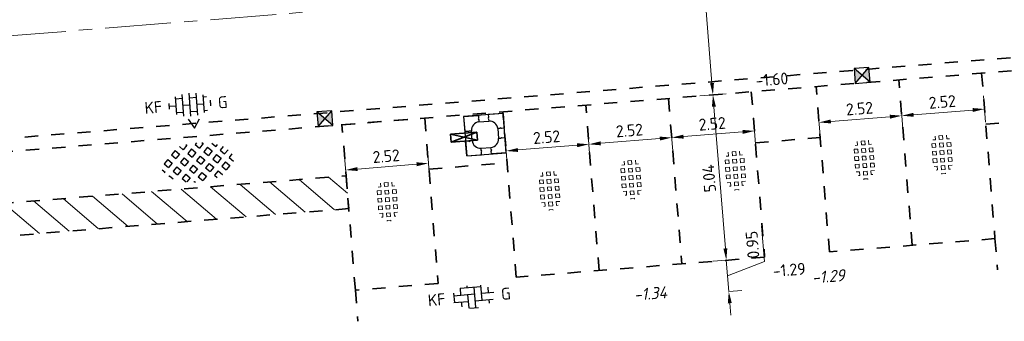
# Model space of a CAD drawing. Header units: metres. Extents: x 97990 to 98409, y 436026 to 436301.
# Tile 24 of 55: x 98265 to 98295, y 436080 to 436089. Entities that reach past the tile are written whole.
import ezdxf
from ezdxf.enums import TextEntityAlignment as Align

# ---------------------------------------------------------------- set-up
doc = ezdxf.new("R2010")
doc.units = ezdxf.units.M
doc.linetypes.add('AM-AS-SO', pattern=[16, 10, -2, 2, -2])
doc.linetypes.add('ZZ-HIDDEN-SO', pattern=[4, 2, -2])
for name, color, linetype, lineweight in [('B-RO-OG-BEBOUWING-V', 254, 'Continuous', 18), ('B-WE-VH-NAP-T18-200', 252, 'Continuous', 18), ('B-WE-VH-OPENVERHARDING_TEGEL_GRAS-S-200', 70, 'Continuous', 18), ('N-WE-AM-AS_WEG-G', 10, 'AM-AS-SO', 18), ('N-WE-RI-HWA_KOLK-S-200', 150, 'Continuous', 25), ('N-WE-VH-HALFVERHARDING_GRASBETONSTEEN-S-200', 1, 'Continuous', 25), ('N-WE-VH-KANTOPSLUITING_ELEMENT_BOOMKRANS-S', 40, 'Continuous', 25), ('N-WE-VH-M-200', 7, 'Continuous', 18), ('N-WE-VH-MATERIAALGRENS-G', 7, 'ZZ-HIDDEN-SO', 35), ('N-WE-VH-NAP-T18-200', 4, 'Continuous', 18), ('N-WE-VH-OPENVERHARDING_BETONSTRAATSTEEN-S-200', 90, 'Continuous', 25)]:
    doc.layers.add(name, color=color, linetype=linetype, lineweight=lineweight)
doc.styles.add('NLCS-ISO', font='NLCS-ISO.ttf')
doc.styles.add('NLCS-ISO-M200-T18', font='NLCS-ISO.ttf', dxfattribs={"height": 0.36})
doc.styles.add('NLCS-ISO-M200-T18_CURSIEF', font='NLCS-ISO.ttf', dxfattribs={"oblique": 15, "height": 0.36})
doc.dimstyles.new('NLCS-M200-T18-PIJL_L2_H0', dxfattribs={"dimscale": 0.2, "dimtxt": 2.5, "dimasz": 1.8, "dimexe": 2, "dimexo": 2, "dimgap": 0.7, "dimtad": 1, "dimzin": 0, "dimdsep": 46, "dimtxsty": 'NLCS-ISO-M200-T18', "dimcen": 0, "dimdle": 2, "dimclrd": 256, "dimclre": 256, "dimclrt": 1, "dimadec": 0, "dimazin": 0, "dimtfac": 1, "dimtdec": 3, "dimtofl": 0, "dimtmove": 0, "dimatfit": 3, "dimfxl": 2, "dimfxlon": 1, "dimtfillclr": 256, "dimtolj": 1, "dimtzin": 0, "dimlwd": -1, "dimlwe": -1, "dimarcsym": 0})

# ---------------------------------------------------------------- blocks, each defined once
blk = doc.blocks.new('SVH-GRASTEGEL_01_KL-SO')
for p, q in [((-3.124977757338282, 0.3079363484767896), (-3.016236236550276, 0.3079363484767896)), ((-3.016236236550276, -0.2670636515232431), (-3.016236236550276, 0.3079363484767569)), ((-2.441236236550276, 0.8829363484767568), (-2.441236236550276, 1.094667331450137)), ((-2.441236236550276, 0.8829363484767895), (-1.866236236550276, 0.8829363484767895)), ((-2.441236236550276, 0.3079363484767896), (-1.866236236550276, 0.3079363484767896)), ((-2.441236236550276, -0.2670636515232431), (-2.441236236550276, 0.3079363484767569)), ((-1.866236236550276, 0.8829363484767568), (-1.866236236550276, 1.384348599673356)), ((-1.866236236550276, -0.2670636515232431), (-1.866236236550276, 0.3079363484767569)), ((-1.291236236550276, 1.45793634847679), (-0.7162362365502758, 1.45793634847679)), ((-1.291236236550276, 0.8829363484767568), (-1.291236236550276, 1.457936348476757)), ((-1.291236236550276, 0.8829363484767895), (-0.7162362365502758, 0.8829363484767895)), ((-1.291236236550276, 0.3079363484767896), (-0.7162362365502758, 0.3079363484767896)), ((-1.291236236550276, -0.2670636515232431), (-1.291236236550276, 0.3079363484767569)), ((-0.7162362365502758, 0.8829363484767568), (-0.7162362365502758, 1.457936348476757)), ((-0.7162362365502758, -0.2670636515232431), (-0.7162362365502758, 0.3079363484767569)), ((-0.1412362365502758, 1.45793634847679), (0.4337637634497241, 1.45793634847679)), ((-0.1412362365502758, 0.8829363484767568), (-0.1412362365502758, 1.457936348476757)), ((-0.1412362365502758, 0.8829363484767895), (0.4337637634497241, 0.8829363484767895)), ((-0.1412362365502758, 0.3079363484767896), (0.4337637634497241, 0.3079363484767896)), ((-0.1412362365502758, -0.2670636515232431), (-0.1412362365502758, 0.3079363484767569)), ((0.4337637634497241, 0.8829363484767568), (0.4337637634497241, 1.457936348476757)), ((0.4337637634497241, -0.2670636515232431), (0.4337637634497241, 0.3079363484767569)), ((1.008763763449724, 1.45793634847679), (1.583763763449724, 1.45793634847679)), ((1.008763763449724, 0.8829363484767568), (1.008763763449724, 1.457936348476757)), ((1.008763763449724, 0.8829363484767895), (1.583763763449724, 0.8829363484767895)), ((1.008763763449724, 0.3079363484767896), (1.583763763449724, 0.3079363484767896)), ((1.008763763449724, -0.2670636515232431), (1.008763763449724, 0.3079363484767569)), ((1.583763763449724, 0.8829363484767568), (1.583763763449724, 1.457936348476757)), ((1.583763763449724, -0.2670636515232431), (1.583763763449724, 0.3079363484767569)), ((2.158763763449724, 0.8829363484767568), (2.158763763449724, 1.255005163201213)), ((2.158763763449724, 0.8829363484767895), (2.72099081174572, 0.8829363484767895)), ((2.158763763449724, 0.3079363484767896), (2.733763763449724, 0.3079363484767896)), ((2.158763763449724, -0.2670636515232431), (2.158763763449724, 0.3079363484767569)), ((2.733763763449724, -0.2670636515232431), (2.733763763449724, 0.3079363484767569)), ((-3.137920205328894, -0.2670636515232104), (-3.016236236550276, -0.2670636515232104)), ((-2.441236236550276, -0.2670636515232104), (-1.866236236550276, -0.2670636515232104)), ((-2.441236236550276, -0.8420636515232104), (-1.866236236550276, -0.8420636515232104)), ((-2.441236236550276, -1.094667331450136), (-2.441236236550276, -0.842063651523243)), ((-1.866236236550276, -1.384348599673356), (-1.866236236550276, -0.842063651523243)), ((-1.291236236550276, -0.2670636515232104), (-0.7162362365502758, -0.2670636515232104)), ((-1.291236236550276, -0.8420636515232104), (-0.7162362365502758, -0.8420636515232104)), ((-1.291236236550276, -1.417063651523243), (-1.291236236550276, -0.842063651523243)), ((-1.291236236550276, -1.41706365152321), (-0.7162362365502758, -1.41706365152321)), ((-0.7162362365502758, -1.417063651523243), (-0.7162362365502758, -0.842063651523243)), ((-0.1412362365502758, -0.2670636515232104), (0.4337637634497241, -0.2670636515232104)), ((-0.1412362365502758, -0.8420636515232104), (0.4337637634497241, -0.8420636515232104)), ((-0.1412362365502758, -1.417063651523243), (-0.1412362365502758, -0.842063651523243)), ((-0.1412362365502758, -1.41706365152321), (0.4337637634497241, -1.41706365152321)), ((0.4337637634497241, -1.417063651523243), (0.4337637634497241, -0.842063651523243)), ((1.008763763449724, -0.2670636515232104), (1.583763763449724, -0.2670636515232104)), ((1.008763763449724, -0.8420636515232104), (1.583763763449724, -0.8420636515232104)), ((1.008763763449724, -1.417063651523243), (1.008763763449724, -0.842063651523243)), ((1.008763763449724, -1.41706365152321), (1.583763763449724, -1.41706365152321)), ((1.583763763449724, -1.417063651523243), (1.583763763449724, -0.842063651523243)), ((2.158763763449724, -0.2670636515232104), (2.733763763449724, -0.2670636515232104)), ((2.158763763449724, -0.8420636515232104), (2.733763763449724, -0.8420636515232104)), ((2.158763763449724, -1.255005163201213), (2.158763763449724, -0.842063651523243)), ((2.733763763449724, -0.871421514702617), (2.733763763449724, -0.842063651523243))]:
    blk.add_line(p, q)
at = {"style": 'NLCS-ISO'}
blk.add_attdef('FORMAAT', text='', height=1.8, dxfattribs=at).set_placement((-4.391236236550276, 0.02043634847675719), align=Align.MIDDLE_RIGHT)
blk.add_attdef('KLEUR', text='', height=1.8, dxfattribs=at).set_placement((4.108763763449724, 0.02043634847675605), align=Align.MIDDLE_LEFT)
at = {"style": 'NLCS-ISO', "flags": 1}
blk.add_attdef('FUNCTIE', text='', height=1.8, dxfattribs=at).set_placement((-0.1412362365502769, -2.729563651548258), align=Align.TOP_CENTER)
blk = doc.blocks.new('SRI-KOLK_STRAAT_01-SO')
h = blk.add_hatch(color=256)
h.dxf.hatch_style = 1
h.paths.add_polyline_path([(0, 1.125), (-1.125, 2.25), (-1.125, 1.110223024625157e-16)])
h.paths.add_polyline_path([(1.125, 2.25), (0, 1.125), (1.125, 1.110223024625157e-16)])
for p, q in [((-1.125, 1.530808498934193e-17), (1.125, 2.25)), ((1.125, 0), (-1.125, 2.25))]:
    blk.add_line(p, q)
blk.add_lwpolyline([(-1.125, 0), (1.125, 0), (1.125, 2.25), (-1.125, 2.25)], close=True)
blk = doc.blocks.new('*D141')
at = {"layer": 'Defpoints', "color": 0, "ltscale": 0.2, "transparency": 16777216}
for p in [(98280.04626667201, 436093.6378208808), (98285.7548888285, 436087.0742931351), (98280.60901681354, 436086.6595085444)]:
    blk.add_point(p, dxfattribs=at)
at = {"layer": 'N-WE-VH-M-200', "ltscale": 0.2, "transparency": 16777216}
for p, q in [((98284.79369128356, 436094.0204884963), (98285.59110499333, 436094.0847642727)), ((98285.22132223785, 436093.6937902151), (98285.72596472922, 436087.4331293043)), ((98285.35618197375, 436087.0421552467), (98286.15359568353, 436087.1064310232))]:
    blk.add_line(p, q, dxfattribs=at)
for points in [[(98285.16151620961, 436093.6889695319), (98285.28112826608, 436093.6986108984), (98285.19239813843, 436094.0526263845)], [(98285.66615870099, 436087.428308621), (98285.78577075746, 436087.4379499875), (98285.75488882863, 436087.0742931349)]]:
    blk.add_solid(points, dxfattribs=at)
at = {"layer": 'N-WE-VH-M-200', "color": 1, "ltscale": 0.2, "transparency": 16777216, "insert": (98285.15467799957, 436090.5377494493), "char_height": 0.36, "attachment_point": 5, "rotation": 94.60838055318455, "style": 'NLCS-ISO-M200-T18'}
blk.add_mtext('\\A1;7.00', dxfattribs=at)
blk = doc.blocks.new('*D142')
at = {"layer": 'Defpoints', "color": 0, "ltscale": 0.2, "transparency": 16777216}
for p in [(98280.60901681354, 436086.6595085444), (98286.1598262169, 436082.0505867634), (98284.81159478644, 436081.9419121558)]:
    blk.add_point(p, dxfattribs=at)
at = {"layer": 'N-WE-VH-M-200', "ltscale": 0.2, "transparency": 16777216}
for p, q in [((98285.35618197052, 436087.0421552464), (98286.1535956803, 436087.1064310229)), ((98285.78381292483, 436086.7154569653), (98286.13090211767, 436082.4094229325)), ((98285.76111936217, 436082.0184488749), (98286.55853307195, 436082.0827246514))]:
    blk.add_line(p, q, dxfattribs=at)
for points in [[(98285.72400689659, 436086.710636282), (98285.84361895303, 436086.7202776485), (98285.75488882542, 436087.0742931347)], [(98286.07109608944, 436082.4046022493), (98286.19070814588, 436082.4142436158), (98286.15982621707, 436082.0505867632)]]:
    blk.add_solid(points, dxfattribs=at)
at = {"layer": 'N-WE-VH-M-200', "color": 1, "ltscale": 0.2, "transparency": 16777216, "insert": (98285.63839203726, 436084.5367296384), "char_height": 0.36, "attachment_point": 5, "rotation": 94.60838055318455, "style": 'NLCS-ISO-M200-T18'}
blk.add_mtext('\\A1;5.04', dxfattribs=at)
blk = doc.blocks.new('*D143')
at = {"layer": 'Defpoints', "color": 0, "ltscale": 0.2, "transparency": 16777216}
for p in [(98284.81159478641, 436081.9419121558), (98286.23528993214, 436081.1047689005), (98286.23605916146, 436081.1048309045)]:
    blk.add_point(p, dxfattribs=at)
at = {"layer": 'N-WE-VH-M-200', "ltscale": 0.2, "transparency": 16777216}
for p, q in [((98287.31650597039, 436082.0139899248), (98287.23037642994, 436083.0825242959)), ((98286.13090212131, 436082.4094229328), (98286.1019780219, 436082.7682591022)), ((98285.76111936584, 436082.0184488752), (98286.55853307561, 436082.0827246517)), ((98286.15982622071, 436082.0505867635), (98286.23605916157, 436081.1048309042)), ((98286.19794269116, 436081.5777088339), (98287.31650597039, 436082.0139899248)), ((98286.23605916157, 436081.1048309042), (98286.63476601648, 436081.1369687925)), ((98286.26498326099, 436080.7459947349), (98286.29390736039, 436080.3871585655))]:
    blk.add_line(p, q, dxfattribs=at)
for points in [[(98286.07109609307, 436082.4046022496), (98286.19070814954, 436082.414243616), (98286.15982622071, 436082.0505867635)], [(98286.20517723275, 436080.7411740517), (98286.32478928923, 436080.7508154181), (98286.23605916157, 436081.1048309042)]]:
    blk.add_solid(points, dxfattribs=at)
at = {"layer": 'N-WE-VH-M-200', "color": 1, "ltscale": 0.2, "transparency": 16777216, "insert": (98286.95447571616, 436082.5225467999), "char_height": 0.36, "attachment_point": 5, "rotation": 94.60838055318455, "style": 'NLCS-ISO-M200-T18'}
blk.add_mtext('\\A1;0.95', dxfattribs=at)
blk = doc.blocks.new('*D305')
at = {"layer": 'Defpoints', "color": 0, "ltscale": 0.2, "transparency": 16777216}
for p in [(98277.01137413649, 436086.3695194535), (98274.49952095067, 436086.1670507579), (98277.12214974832, 436084.9952226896)]:
    blk.add_point(p, dxfattribs=at)
at = {"layer": 'N-WE-VH-M-200', "ltscale": 0.2, "transparency": 16777216}
for p, q in [((98277.09001186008, 436085.3939295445), (98277.15428763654, 436084.5965158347)), ((98274.57815867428, 436085.1914608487), (98274.64243445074, 436084.3940471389)), ((98274.9691327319, 436084.8216780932), (98276.76331357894, 436084.9662985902))]:
    blk.add_line(p, q, dxfattribs=at)
for points in [[(98276.7584928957, 436085.0261046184), (98276.76813426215, 436084.906492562), (98277.12214974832, 436084.9952226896)], [(98274.96431204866, 436084.8814841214), (98274.97395341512, 436084.761872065), (98274.61029656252, 436084.7927539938)]]:
    blk.add_solid(points, dxfattribs=at)
at = {"layer": 'N-WE-VH-M-200', "color": 1, "ltscale": 0.2, "transparency": 16777216, "insert": (98275.84051284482, 436085.2129538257), "char_height": 0.36, "attachment_point": 5, "rotation": 4.608380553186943, "style": 'NLCS-ISO-M200-T18'}
blk.add_mtext('\\A1;2.52', dxfattribs=at)
blk = doc.blocks.new('*D306')
at = {"layer": 'Defpoints', "color": 0, "ltscale": 0.2, "transparency": 16777216}
for p in [(98279.38295102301, 436086.5606811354), (98281.89480420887, 436086.7631498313), (98281.99070073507, 436085.5734449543)]:
    blk.add_point(p, dxfattribs=at)
at = {"layer": 'N-WE-VH-M-200', "ltscale": 0.2, "transparency": 16777216}
for p, q in [((98281.95856284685, 436085.9721518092), (98282.0228386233, 436085.1747380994)), ((98279.44670966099, 436085.7696831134), (98279.51098543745, 436084.9722694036)), ((98279.83768371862, 436085.3999003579), (98281.63186456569, 436085.5445208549))]:
    blk.add_line(p, q, dxfattribs=at)
for points in [[(98281.62704388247, 436085.6043268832), (98281.63668524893, 436085.4847148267), (98281.99070073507, 436085.5734449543)], [(98279.83286303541, 436085.4597063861), (98279.84250440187, 436085.3400943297), (98279.47884754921, 436085.3709762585)]]:
    blk.add_solid(points, dxfattribs=at)
at = {"layer": 'N-WE-VH-M-200', "color": 1, "ltscale": 0.2, "transparency": 16777216, "insert": (98280.70906383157, 436085.7911760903), "char_height": 0.36, "attachment_point": 5, "rotation": 4.608380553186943, "style": 'NLCS-ISO-M200-T18'}
blk.add_mtext('\\A1;2.52', dxfattribs=at)
blk = doc.blocks.new('*D307')
at = {"layer": 'Defpoints', "color": 0, "ltscale": 0.2, "transparency": 16777216}
for p in [(98284.4066573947, 436086.965618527), (98281.89480420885, 436086.7631498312), (98284.50255392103, 436085.7759136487)]:
    blk.add_point(p, dxfattribs=at)
at = {"layer": 'N-WE-VH-M-200', "ltscale": 0.2, "transparency": 16777216}
for p, q in [((98281.95856284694, 436085.9721518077), (98282.02283862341, 436085.1747380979)), ((98284.4704160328, 436086.1746205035), (98284.53469180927, 436085.3772067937)), ((98282.34953690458, 436085.6023690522), (98284.14371775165, 436085.7469895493))]:
    blk.add_line(p, q, dxfattribs=at)
for points in [[(98282.34471622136, 436085.6621750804), (98282.35435758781, 436085.542563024), (98281.99070073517, 436085.5734449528)], [(98284.13889706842, 436085.8067955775), (98284.14853843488, 436085.687183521), (98284.50255392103, 436085.7759136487)]]:
    blk.add_solid(points, dxfattribs=at)
at = {"layer": 'N-WE-VH-M-200', "color": 1, "ltscale": 0.2, "transparency": 16777216, "insert": (98283.22091701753, 436085.9936447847), "char_height": 0.36, "attachment_point": 5, "rotation": 4.608380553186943, "style": 'NLCS-ISO-M200-T18'}
blk.add_mtext('\\A1;2.52', dxfattribs=at)
blk = doc.blocks.new('*D308')
at = {"layer": 'Defpoints', "color": 0, "ltscale": 0.2, "transparency": 16777216}
for p in [(98286.91851058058, 436087.1680872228), (98284.4066573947, 436086.9656185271), (98287.01440710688, 436085.9783823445)]:
    blk.add_point(p, dxfattribs=at)
at = {"layer": 'N-WE-VH-M-200', "ltscale": 0.2, "transparency": 16777216}
for p, q in [((98286.98226921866, 436086.3770891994), (98287.04654499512, 436085.5796754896)), ((98284.4704160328, 436086.1746205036), (98284.53469180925, 436085.3772067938)), ((98284.8613900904, 436085.8048377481), (98286.6555709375, 436085.9494582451))]:
    blk.add_line(p, q, dxfattribs=at)
for points in [[(98286.65075025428, 436086.0092642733), (98286.66039162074, 436085.8896522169), (98287.01440710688, 436085.9783823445)], [(98284.85656940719, 436085.8646437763), (98284.86621077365, 436085.7450317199), (98284.50255392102, 436085.7759136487)]]:
    blk.add_solid(points, dxfattribs=at)
at = {"layer": 'N-WE-VH-M-200', "color": 1, "ltscale": 0.2, "transparency": 16777216, "insert": (98285.73277020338, 436086.1961134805), "char_height": 0.36, "attachment_point": 5, "rotation": 4.608380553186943, "style": 'NLCS-ISO-M200-T18'}
blk.add_mtext('\\A1;2.52', dxfattribs=at)
blk = doc.blocks.new('*D229')
at = {"layer": 'Defpoints', "color": 0, "ltscale": 0.2, "transparency": 16777216}
for p in [(98291.39564795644, 436087.528968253), (98288.88379477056, 436087.3264995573), (98291.48338417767, 436086.4405011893)]:
    blk.add_point(p, dxfattribs=at)
at = {"layer": 'N-WE-VH-M-200', "ltscale": 0.2, "transparency": 16777216}
for p, q in [((98291.45124628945, 436086.8392080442), (98291.5155220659, 436086.0417943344)), ((98288.93939310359, 436086.6367393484), (98289.00366888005, 436085.8393256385)), ((98289.3303671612, 436086.2669565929), (98291.12454800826, 436086.4115770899))]:
    blk.add_line(p, q, dxfattribs=at)
for points in [[(98289.32554647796, 436086.3267626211), (98289.33518784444, 436086.2071505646), (98288.97153099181, 436086.2380324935)], [(98291.11972732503, 436086.4713831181), (98291.1293686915, 436086.3517710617), (98291.48338417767, 436086.4405011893)]]:
    blk.add_solid(points, dxfattribs=at)
at = {"layer": 'N-WE-VH-M-200', "color": 1, "ltscale": 0.2, "transparency": 16777216, "insert": (98290.20174727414, 436086.6582323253), "char_height": 0.36, "attachment_point": 5, "rotation": 4.608380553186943, "style": 'NLCS-ISO-M200-T18'}
blk.add_mtext('\\A1;2.52', dxfattribs=at)
blk = doc.blocks.new('*D230')
at = {"layer": 'Defpoints', "color": 0, "ltscale": 0.2, "transparency": 16777216}
for p in [(98293.90750114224, 436087.7314369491), (98291.39564795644, 436087.5289682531), (98293.9952373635, 436086.6429698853)]:
    blk.add_point(p, dxfattribs=at)
at = {"layer": 'N-WE-VH-M-200', "ltscale": 0.2, "transparency": 16777216}
for p, q in [((98291.45124628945, 436086.8392080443), (98291.51552206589, 436086.0417943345)), ((98293.96309947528, 436087.0416767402), (98294.02737525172, 436086.2442630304)), ((98291.84222034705, 436086.4694252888), (98293.63640119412, 436086.6140457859))]:
    blk.add_line(p, q, dxfattribs=at)
for points in [[(98291.83739966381, 436086.5292313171), (98291.84704103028, 436086.4096192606), (98291.48338417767, 436086.4405011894)], [(98293.63158051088, 436086.6738518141), (98293.64122187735, 436086.5542397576), (98293.9952373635, 436086.6429698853)]]:
    blk.add_solid(points, dxfattribs=at)
at = {"layer": 'N-WE-VH-M-200', "color": 1, "ltscale": 0.2, "transparency": 16777216, "insert": (98292.71360046, 436086.8607010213), "char_height": 0.36, "attachment_point": 5, "rotation": 4.608380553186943, "style": 'NLCS-ISO-M200-T18'}
blk.add_mtext('\\A1;2.52', dxfattribs=at)
blk = doc.blocks.new('SVH-GRASBETONSTEEN_02-SO')
for p, q in [((-4.877094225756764, 0.9731925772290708), (-4.258375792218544, 1.591911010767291)), ((-3.639669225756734, 0.9731925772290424), (-4.258387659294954, 1.591911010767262)), ((-3.020944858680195, 1.591916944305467), (-3.639663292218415, 2.210635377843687)), ((-3.639657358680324, 2.210629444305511), (-3.587975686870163, 2.262311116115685)), ((-3.020944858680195, 1.591916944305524), (-2.402226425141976, 2.210635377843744)), ((-2.40223235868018, 2.210629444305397), (-2.766716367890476, 2.575113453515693)), ((-2.402220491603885, 0.9731925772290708), (-1.783502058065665, 1.591911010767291)), ((-1.164795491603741, 0.9731925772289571), (-1.78351392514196, 1.591911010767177)), ((-0.546071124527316, 1.591916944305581), (-1.164789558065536, 2.210635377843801)), ((-1.164783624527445, 2.210629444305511), (-0.5460651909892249, 2.82934787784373)), ((0.07264137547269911, 2.210629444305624), (-0.5460770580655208, 2.829347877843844)), ((-0.5460711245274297, 1.591916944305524), (0.0726473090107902, 2.210635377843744)), ((0.07265324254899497, 0.9731925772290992), (0.6913716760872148, 1.591911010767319)), ((0.6913657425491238, 2.82935381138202), (0.5625822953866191, 2.958137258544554)), ((1.310078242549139, 0.9731925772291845), (0.691359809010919, 1.591911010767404)), ((0.6913657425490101, 2.829353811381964), (0.8046645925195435, 2.942652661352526)), ((1.928802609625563, 1.591916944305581), (1.310084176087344, 2.210635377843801)), ((1.310090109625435, 2.210629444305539), (1.894162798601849, 2.794702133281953)), ((1.928802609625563, 1.591916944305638), (2.547521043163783, 2.210635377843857)), ((2.547515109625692, 2.210629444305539), (1.980940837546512, 2.77720371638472)), ((2.547526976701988, 0.9731925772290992), (3.166245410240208, 1.591911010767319)), ((3.784951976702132, 0.9731925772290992), (3.166233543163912, 1.591911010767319)), ((4.403676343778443, 1.591916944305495), (3.874966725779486, 2.120626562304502)), ((4.403676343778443, 1.591916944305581), (4.521478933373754, 1.709719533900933)), ((-4.877106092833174, -0.2642442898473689), (-5.487478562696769, 0.346128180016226)), ((-4.258381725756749, 0.3544800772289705), (-4.877100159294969, 0.9731985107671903)), ((-4.258381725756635, 0.3544800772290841), (-3.639663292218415, 0.973198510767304)), ((-3.639657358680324, -0.2642442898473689), (-3.020938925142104, 0.354474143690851)), ((-2.402232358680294, -0.2642442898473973), (-3.020950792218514, 0.3544741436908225)), ((-1.783507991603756, 0.3544800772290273), (-2.402226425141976, 0.9731985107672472)), ((-1.783507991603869, 0.3544800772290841), (-1.16478955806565, 0.973198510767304)), ((-1.164783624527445, -0.2642442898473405), (-0.5460651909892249, 0.3544741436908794)), ((0.07264137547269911, -0.2642442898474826), (-0.5460770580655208, 0.3544741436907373)), ((0.6913657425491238, 0.354480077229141), (0.07264730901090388, 0.9731985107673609)), ((0.6913657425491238, 0.3544800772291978), (1.310084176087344, 0.9731985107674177)), ((1.310090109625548, -0.2642442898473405), (1.928808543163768, 0.3544741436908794)), ((2.547515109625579, -0.2642442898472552), (1.928796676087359, 0.3544741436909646)), ((3.166239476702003, 0.354480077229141), (2.547521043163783, 0.9731985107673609)), ((3.166239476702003, 0.354480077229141), (3.784957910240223, 0.9731985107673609)), ((3.784963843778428, -0.2642442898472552), (4.403682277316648, 0.3544741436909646)), ((5.022388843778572, -0.2642442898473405), (4.403670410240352, 0.3544741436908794)), ((5.420953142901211, 0.5746401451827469), (5.022394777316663, 0.9731985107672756)), ((5.022400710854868, 0.9731925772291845), (5.140131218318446, 1.090923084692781)), ((-5.351839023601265, -0.7389772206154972), (-4.877100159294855, -0.2642383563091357)), ((-4.824880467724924, -1.449467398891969), (-4.258375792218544, -0.8829627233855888)), ((-3.639669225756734, -1.501681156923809), (-4.258387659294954, -0.8829627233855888)), ((-3.020944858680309, -0.8829567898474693), (-3.639663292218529, -0.2642383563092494)), ((-3.020944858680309, -0.8829567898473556), (-2.402226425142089, -0.2642383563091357)), ((-2.402220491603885, -1.50168115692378), (-1.783502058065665, -0.8829627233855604)), ((-1.164795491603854, -1.501681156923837), (-1.783513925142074, -0.8829627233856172)), ((-0.546071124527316, -0.8829567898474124), (-1.164789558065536, -0.2642383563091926)), ((-0.546071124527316, -0.8829567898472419), (0.07264730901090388, -0.264238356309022)), ((0.07265324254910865, -1.50168115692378), (0.6913716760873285, -0.8829627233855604)), ((1.310078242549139, -1.501681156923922), (0.691359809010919, -0.8829627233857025)), ((1.928802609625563, -0.8829567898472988), (1.310084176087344, -0.2642383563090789)), ((1.928802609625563, -0.8829567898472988), (2.547521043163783, -0.2642383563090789)), ((2.547526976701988, -1.501681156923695), (3.166245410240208, -0.8829627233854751)), ((3.784951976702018, -1.501681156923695), (3.166233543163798, -0.8829627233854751)), ((4.403676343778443, -0.8829567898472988), (3.784957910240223, -0.2642383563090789)), ((4.403676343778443, -0.8829567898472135), (5.022394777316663, -0.2642383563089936)), ((-4.120107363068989, -1.982119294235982), (-3.639663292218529, -1.501675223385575)), ((-3.290411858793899, -2.389872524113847), (-3.020938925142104, -2.120399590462)), ((-2.483972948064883, -2.657377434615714), (-3.020950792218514, -2.120399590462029)), ((-1.783507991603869, -2.120393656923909), (-2.402226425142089, -1.501675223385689)), ((-1.783507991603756, -2.120393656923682), (-1.164789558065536, -1.501675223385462)), ((-0.9755535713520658, -2.928348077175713), (-1.16478955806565, -2.739112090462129)), ((-1.164783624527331, -2.73911802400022), (-0.5460651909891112, -2.120399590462)), ((0.07264137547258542, -2.739118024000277), (-0.5460770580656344, -2.120399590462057)), ((-0.1599215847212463, -2.971680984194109), (0.07264730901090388, -2.739112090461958)), ((0.6913657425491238, -2.120393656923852), (0.07264730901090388, -1.501675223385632)), ((0.6913657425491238, -2.120393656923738), (1.310084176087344, -1.501675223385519)), ((1.442749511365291, -2.871777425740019), (1.310084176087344, -2.739112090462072)), ((1.310090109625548, -2.739118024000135), (1.928808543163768, -2.120399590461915)), ((2.469643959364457, -2.661246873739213), (1.928796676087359, -2.120399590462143)), ((3.166239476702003, -2.120393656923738), (2.547521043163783, -1.501675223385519)), ((3.166239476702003, -2.120393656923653), (3.784957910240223, -1.501675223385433))]:
    blk.add_line(p, q)
at = {"style": 'NLCS-ISO'}
blk.add_attdef('FORMAAT', text='', height=1.8, dxfattribs=at).set_placement((-6.620801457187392, -0.09580145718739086), align=Align.MIDDLE_RIGHT)
blk.add_attdef('KLEUR', text='', height=1.8, dxfattribs=at).set_placement((6.429198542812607, -0.09580145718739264), align=Align.MIDDLE_LEFT)
at = {"style": 'NLCS-ISO', "flags": 1}
blk.add_attdef('FUNCTIE', text='', height=1.8, dxfattribs=at).set_placement((-7.110529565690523e-16, -3.975), align=Align.TOP_CENTER)
blk = doc.blocks.new('SVH-BSS_KEIFORMAAT_ELLEBOOG_KL-SO')
for p, q in [((-0.8216095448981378, 1.693156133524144), (-0.8216095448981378, 1.435541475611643)), ((1.278390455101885, 1.608929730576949), (1.278390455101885, -0.664458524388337)), ((-2.921609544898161, 0.7665653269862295), (-2.921609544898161, -0.6644585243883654)), ((-2.921609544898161, 0.3855414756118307), (0.2283904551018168, 0.3855414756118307)), ((-1.871609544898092, 1.430685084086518), (-1.871609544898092, 0.3855414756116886)), ((-1.858739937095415, 1.435541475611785), (1.278390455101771, 1.435541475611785)), ((-0.8216095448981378, 0.385541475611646), (-0.8216095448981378, -1.693156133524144)), ((0.2283904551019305, 1.435541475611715), (0.2283904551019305, -1.714458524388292)), ((1.278390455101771, 0.3855414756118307), (3.170147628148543, 0.3855414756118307)), ((2.32839045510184, 1.220907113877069), (2.32839045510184, 0.3855414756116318)), ((-3.006619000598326, -0.6644585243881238), (-0.8216095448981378, -0.6644585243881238)), ((-1.871609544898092, -0.6644585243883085), (-1.871609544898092, -1.430685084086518)), ((0.2283904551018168, -0.6644585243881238), (3.006619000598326, -0.6644585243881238)), ((2.32839045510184, -0.6644585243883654), (2.32839045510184, -1.22090711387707)), ((-0.6516744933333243, -1.714458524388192), (0.6516744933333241, -1.714458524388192))]:
    blk.add_line(p, q)
at = {"style": 'NLCS-ISO'}
blk.add_attdef('FORMAAT', text='', height=1.8, dxfattribs=at).set_placement((-4.25, 3.367778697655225e-16), align=Align.MIDDLE_RIGHT)
blk.add_attdef('KLEUR', text='', height=1.8, dxfattribs=at).set_placement((4.25, 0), align=Align.MIDDLE_LEFT)
at = {"style": 'NLCS-ISO', "flags": 1}
blk.add_attdef('FUNCTIE', text='', height=1.8, dxfattribs=at).set_placement((-7.804418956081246e-16, -2.750000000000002), align=Align.TOP_CENTER)
blk = doc.blocks.new('SVH-BOOMKRANSBAND_1200X1200_180 200')
for p, q in [((-0.6000000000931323, 0.6000000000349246), (-0.6000000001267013, 0.1500000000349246)), ((-0.6000000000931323, 0.6000000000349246), (-0.1500000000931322, 0.6000000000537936)), ((0.5999999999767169, 0.6000000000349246), (0.1499999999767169, 0.6000000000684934)), ((0.5999999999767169, 0.6000000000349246), (0.5999999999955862, 0.1500000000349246)), ((-0.1500000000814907, 0.4000000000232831), (0.1500000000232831, 0.4000000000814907)), ((-0.3999999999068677, -0.1500000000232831), (-0.4000000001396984, 0.1500000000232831)), ((0.3999999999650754, 0.1500000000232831), (0.4000000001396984, -0.1499999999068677)), ((-0.5999999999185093, -0.6000000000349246), (-0.5999999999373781, -0.1500000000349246)), ((0.5999999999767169, -0.5999999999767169), (0.5999999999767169, -0.1499999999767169)), ((-0.1499999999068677, -0.4000000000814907), (0.1500000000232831, -0.4000000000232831)), ((-0.5999999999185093, -0.6000000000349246), (-0.1499999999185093, -0.6000000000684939)), ((0.5999999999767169, -0.5999999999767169), (0.1499999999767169, -0.600000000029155))]:
    blk.add_line(p, q)
at = {"flags": 128}
blk.add_lwpolyline([(0.5999999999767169, 0.6000000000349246), (-0.6000000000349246, 0.5999999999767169), (-0.5999999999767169, -0.6000000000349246), (0.6000000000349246, -0.5999999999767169)], close=True, dxfattribs=at)
for points in [[(-0.1500000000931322, 0.6000000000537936), (-0.1500000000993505, 0.51664332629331), (-0.1650000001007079, 0.4906433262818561), (-0.1500000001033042, 0.4636433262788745), (-0.1500000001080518, 0.4000000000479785)], [(0.1499999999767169, 0.6000000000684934), (0.1499999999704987, 0.5166433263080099), (0.1349999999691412, 0.490643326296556), (0.149999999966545, 0.4636433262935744), (0.1499999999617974, 0.4000000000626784)], [(-0.6000000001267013, 0.1500000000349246), (-0.5166433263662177, 0.1500000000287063), (-0.4906433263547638, 0.1350000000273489), (-0.4636433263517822, 0.1500000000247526), (-0.4000000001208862, 0.150000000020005)], [(0.5999999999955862, 0.1500000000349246), (0.5166433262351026, 0.1500000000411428), (0.4906433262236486, 0.1650000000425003), (0.4636433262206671, 0.1500000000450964), (0.3999999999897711, 0.1500000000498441)], [(-0.5999999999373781, -0.1500000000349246), (-0.5166433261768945, -0.1500000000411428), (-0.4906433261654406, -0.1650000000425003), (-0.463643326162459, -0.1500000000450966), (-0.399999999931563, -0.1500000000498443)], [(0.5999999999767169, -0.1499999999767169), (0.5166433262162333, -0.1499999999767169), (0.4906433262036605, -0.1349999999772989), (0.4636433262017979, -0.1499999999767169), (0.3999999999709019, -0.1499999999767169)], [(-0.1499999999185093, -0.6000000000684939), (-0.149999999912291, -0.5166433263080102), (-0.1349999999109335, -0.4906433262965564), (-0.1499999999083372, -0.4636433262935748), (-0.1499999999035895, -0.4000000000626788)], [(0.1499999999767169, -0.600000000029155), (0.1499999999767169, -0.5166433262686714), (0.1649999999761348, -0.4906433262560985), (0.1499999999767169, -0.4636433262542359), (0.1499999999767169, -0.4000000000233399)]]:
    blk.add_lwpolyline(points, dxfattribs=at)
for centre, start, end in [((-0.1500000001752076, 0.1500000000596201), 89.99999999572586, 179.999999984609), ((0.1500000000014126, 0.1500000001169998), 359.9999999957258, 89.99999998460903), ((-0.1499999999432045, -0.1500000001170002), 179.9999999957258, 269.999999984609), ((0.1500000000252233, -0.1500000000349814), 270, 359.9999999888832)]:
    blk.add_arc(centre, 0.2499999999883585, start, end)
blk = doc.blocks.new('SVH-BSS_KEIFORMAAT_HALFST_KL-SO')
for p, q in [((-1.049999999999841, -1.656152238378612), (-1.049999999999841, 1.656152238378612)), ((1.13686837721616e-13, -1.75), (1.13686837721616e-13, 1.75)), ((1.050000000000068, -1.65615223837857), (1.050000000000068, 1.65615223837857)), ((-3.149999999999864, -0.4307692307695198), (-3.149999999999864, 0.4307692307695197)), ((-3.149999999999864, 0), (-2.099999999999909, 0)), ((-2.099999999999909, -1.33561257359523), (-2.099999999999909, 1.33561257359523)), ((-2.100000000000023, 1.049999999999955), (-1.050000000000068, 1.049999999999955)), ((-1.049999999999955, 0), (0, 0)), ((-1.13686837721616e-13, 1.049999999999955), (1.049999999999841, 1.049999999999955)), ((1.049999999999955, 0), (2.099999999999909, 0)), ((2.100000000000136, -1.335612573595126), (2.100000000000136, 1.335612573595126)), ((2.099999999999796, 1.049999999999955), (2.600000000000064, 1.049999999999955)), ((3.150000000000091, -0.4307692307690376), (3.150000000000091, 0.4307692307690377)), ((3.149999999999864, 0), (3.25, 0)), ((-2.100000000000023, -1.050000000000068), (-1.050000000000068, -1.050000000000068)), ((-1.13686837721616e-13, -1.050000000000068), (1.049999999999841, -1.050000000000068)), ((2.099999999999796, -1.050000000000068), (2.599999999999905, -1.050000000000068))]:
    blk.add_line(p, q)
at = {"style": 'NLCS-ISO'}
blk.add_attdef('FORMAAT', text='', height=1.8, dxfattribs=at).set_placement((-4.25, 3.306314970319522e-16), align=Align.MIDDLE_RIGHT)
blk.add_attdef('KLEUR', text='', height=1.8, dxfattribs=at).set_placement((4.25, 0), align=Align.MIDDLE_LEFT)
at = {"style": 'NLCS-ISO', "flags": 1}
blk.add_attdef('FUNCTIE', text='', height=1.8, dxfattribs=at).set_placement((-7.804418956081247e-16, -2.75), align=Align.TOP_CENTER)

msp = doc.modelspace()

# ---------------------------------------------------------------- hatches: boundary and pattern name
at = {"layer": 'B-RO-OG-BEBOUWING-V', "ltscale": 0.2, "transparency": 33554687}
h = msp.add_hatch(dxfattribs=at)
h.set_pattern_fill('ANSI31', color=252, scale=0.2)
h.set_pattern_definition([(139.6105107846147, (0, 0), (-0.4114674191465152, -0.4836523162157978), [])])
h.paths.add_polyline_path([(98295.62699999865, 436099.4189999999), (98226.441, 436093.825), (98225.78745665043, 436093.8028793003), (98225.81049931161, 436094.80423189), (98226.38375886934, 436094.8236351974), (98295.54640849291, 436100.4157472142)])
h.paths.add_polyline_path([(98274.6245201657, 436084.6162985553), (98274.70486488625, 436083.6195314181), (98250.65593686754, 436081.6810515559), (98250.57554352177, 436082.6778147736)])

# ---------------------------------------------------------------- linework, layer by layer
at = {"layer": 'N-WE-AM-AS_WEG-G', "ltscale": 0.2}
msp.add_line((98219.47236975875, 436085.2429220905), (98310.71503141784, 436092.5975647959), dxfattribs=at)
at = {"layer": 'N-WE-VH-MATERIAALGRENS-G', "ltscale": 0.2}
for p, q in [((98219.42570908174, 436082.1291066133), (98298.34240846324, 436088.4902113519)), ((98219.45784696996, 436081.7303997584), (98298.37454635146, 436088.091504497)), ((98293.90750114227, 436087.731436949), (98294.31243853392, 436082.7077305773)), ((98291.80058534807, 436082.5052618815), (98291.39564795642, 436087.5289682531)), ((98286.91851058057, 436087.168087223), (98287.32344797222, 436082.1443808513)), ((98289.28873216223, 436082.3027931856), (98288.88379477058, 436087.3264995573)), ((98284.40665739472, 436086.9656185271), (98284.81159478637, 436081.9419121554)), ((98279.78788841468, 436081.5369747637), (98279.38295102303, 436086.5606811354)), ((98282.29974160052, 436081.7394434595), (98281.89480420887, 436086.7631498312)), ((98294.0325000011, 436086.1806847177), (98298.4979190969, 436086.5406211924)), ((98274.49952095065, 436086.1670507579), (98277.01137413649, 436086.3695194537)), ((98277.01137413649, 436086.3695194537), (98277.41631152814, 436081.3458130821)), ((98274.9044583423, 436081.1433443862), (98274.49952095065, 436086.1670507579)), ((98287.04350943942, 436085.6173349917), (98289.00879362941, 436085.7757473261)), ((98277.13637299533, 436084.8187672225), (98279.50794988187, 436085.0099289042)), ((98250.5755914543, 436082.6778272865), (98274.62451980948, 436084.6162985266)), ((98294.31243853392, 436082.7077305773), (98289.28873216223, 436082.3027931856)), ((98287.32344797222, 436082.1443808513), (98279.78788841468, 436081.5369747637)), ((98277.41631152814, 436081.3458130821), (98274.9044583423, 436081.1433443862))]:
    msp.add_line(p, q, dxfattribs=at)
at = {"layer": 'N-WE-VH-MATERIAALGRENS-G', "linetype": 'Continuous', "ltscale": 0.2}
for p, q in [((98278.59125158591, 436085.9462603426), (98277.79383787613, 436085.8819845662)), ((98278.59125158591, 436085.9462603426), (98277.81392405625, 436085.632792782)), ((98278.61133776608, 436085.6970685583), (98278.59125158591, 436085.9462603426)), ((98277.79383787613, 436085.8819845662), (98278.61133776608, 436085.6970685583)), ((98277.79383787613, 436085.8819845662), (98277.81392405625, 436085.632792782)), ((98277.81392405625, 436085.632792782), (98278.61133776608, 436085.6970685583))]:
    msp.add_line(p, q, dxfattribs=at)
at = {"layer": 'N-WE-VH-MATERIAALGRENS-G', "ltscale": 0.2}
for points in [[(98274.6245201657, 436084.6162985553), (98274.70486488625, 436083.6195314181), (98250.65593686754, 436081.6810515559), (98250.57554352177, 436082.6778147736), (98274.62451980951, 436084.6162985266)], [(98294.31243853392, 436082.7077305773), (98294.388, 436081.763)], [(98274.90445834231, 436081.1433443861), (98274.9809095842, 436080.1962083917)]]:
    msp.add_lwpolyline(points, dxfattribs=at)
at = {"layer": 'N-WE-VH-OPENVERHARDING_BETONSTRAATSTEEN-S-200', "ltscale": 0.2}
msp.add_lwpolyline([(98269.82772108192, 436086.3392364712), (98270.02720011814, 436086.0668803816), (98270.17842096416, 436086.3437664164)], dxfattribs=at)

# ---------------------------------------------------------------- block references
at = {"layer": 'B-WE-VH-OPENVERHARDING_TEGEL_GRAS-S-200', "xscale": 0.1999999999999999, "yscale": 0.1999999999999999, "zscale": 0.1999999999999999, "rotation": 94.26982067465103}
for p in [(98290.35184928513, 436085.1263536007), (98292.71058193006, 436085.2931100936), (98286.43798588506, 436084.7999765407), (98283.27526247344, 436084.530970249), (98280.80361547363, 436084.1903638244), (98275.88349096, 436083.8627154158)]:
    msp.add_blockref('SVH-GRASTEGEL_01_KL-SO', p, dxfattribs=at)
at = {"layer": 'N-WE-RI-HWA_KOLK-S-200', "xscale": 0.2, "yscale": 0.2, "rotation": 4.609999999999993}
for p in [(98290.29863185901, 436087.4405429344), (98274.00127465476, 436086.1268894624)]:
    msp.add_blockref('SRI-KOLK_STRAAT_01-SO', p, dxfattribs=at)
at = {"layer": 'N-WE-VH-HALFVERHARDING_GRASBETONSTEEN-S-200', "xscale": 0.2000000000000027, "yscale": 0.2000000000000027, "zscale": 0.2000000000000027, "rotation": 185.7237380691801}
msp.add_blockref('SVH-GRASBETONSTEEN_02-SO', (98270.10977295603, 436085.0247918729), dxfattribs=at)
at = {"layer": 'N-WE-VH-KANTOPSLUITING_ELEMENT_BOOMKRANS-S', "rotation": 4.608380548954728}
msp.add_blockref('SVH-BOOMKRANSBAND_1200X1200_180 200', (98278.837, 436085.866), dxfattribs=at)
at = {"layer": 'N-WE-VH-OPENVERHARDING_BETONSTRAATSTEEN-S-200', "ltscale": 0.2, "xscale": 0.2, "yscale": 0.2, "zscale": 0.2}
for name, p, rotation in [('SVH-BSS_KEIFORMAAT_HALFST_KL-SO', (98269.88674568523, 436086.7754593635), 4.286496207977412), ('SVH-BSS_KEIFORMAAT_ELLEBOOG_KL-SO', (98278.47986570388, 436080.9488053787), 4.959788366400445)]:
    msp.add_blockref(name, p, dxfattribs=dict(at, rotation=rotation)).add_auto_attribs({'FORMAAT': 'KF', 'KLEUR': 'G'})

# ---------------------------------------------------------------- texts
at = {"layer": 'B-WE-VH-NAP-T18-200', "linetype": 'Continuous', "style": 'NLCS-ISO-M200-T18_CURSIEF', "oblique": 15}
for s, p in [('-1.29', (98288.77, 436081.342, -1.293)), ('-1.34', (98283.366, 436080.822, -1.342))]:
    msp.add_text(s, height=0.36, rotation=4.620000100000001, dxfattribs=at).set_placement(p)
at = {"layer": 'N-WE-VH-NAP-T18-200', "ltscale": 0.2, "style": 'NLCS-ISO-M200-T18'}
for s, p in [('-1.60', (98287.06301125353, 436087.3228377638)), ('-1.29', (98287.58745141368, 436081.541979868))]:
    msp.add_text(s, height=0.36, rotation=4.555174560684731, dxfattribs=at).set_placement(p)

# ---------------------------------------------------------------- dimensions: what is measured, and where the dimension line sits
at = {"layer": 'N-WE-VH-M-200', "ltscale": 0.2}
for base, p1, p2, angle, override, picture, middle in [((98285.7548888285, 436087.0742931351), (98280.04626667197, 436093.6378208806), (98280.6090168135, 436086.6595085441), 94.6083805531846, {"dimclrt": 1}, '*D141', (98285.15467799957, 436090.5377494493)), ((98293.9952373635, 436086.6429698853), (98291.39564795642, 436087.5289682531), (98293.90750114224, 436087.7314369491), 4.608380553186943, {"dimtmove": 1}, '*D230', (98292.71360046, 436086.8607010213)), ((98286.1598262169, 436082.0505867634), (98280.6090168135, 436086.6595085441), (98284.81159478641, 436081.9419121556), 94.6083805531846, {"dimclrt": 1, "dimtmove": 1}, '*D142', (98285.63839203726, 436084.5367296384)), ((98287.01440710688, 436085.9783823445), (98284.40665739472, 436086.9656185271), (98286.91851058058, 436087.1680872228), 4.608380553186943, {"dimtmove": 1}, '*D308', (98285.73277020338, 436086.1961134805)), ((98284.50255392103, 436085.7759136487), (98281.89480420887, 436086.7631498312), (98284.4066573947, 436086.965618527), 4.608380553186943, {"dimtmove": 1}, '*D307', (98283.22091701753, 436085.9936447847)), ((98286.23605916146, 436081.1048309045), (98284.81159478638, 436081.9419121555), (98286.23528993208, 436081.1047689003), 94.6083805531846, {"dimclrt": 1, "dimtmove": 1}, '*D143', (98286.98629222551, 436082.1278270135))]:
    dim = msp.add_linear_dim(base=base, p1=p1, p2=p2, angle=angle, dimstyle='NLCS-M200-T18-PIJL_L2_H0', override=override, dxfattribs=at)
    dim.commit()
    dim.dimension.update_dxf_attribs({"geometry": picture, "text_midpoint": middle})
for base, p1, p2, picture, middle in [((98291.48338417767, 436086.4405011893), (98288.88379477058, 436087.3264995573), (98291.39564795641, 436087.5289682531), '*D229', (98290.20174727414, 436086.6582323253)), ((98281.99070073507, 436085.5734449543), (98279.38295102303, 436086.5606811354), (98281.89480420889, 436086.7631498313), '*D306', (98280.70906383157, 436085.7911760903)), ((98277.12214974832, 436084.9952226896), (98274.49952095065, 436086.1670507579), (98277.01137413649, 436086.3695194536), '*D305', (98275.84051284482, 436085.2129538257))]:
    dim = msp.add_linear_dim(base=base, p1=p1, p2=p2, angle=4.608380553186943, dimstyle='NLCS-M200-T18-PIJL_L2_H0', dxfattribs=at)
    dim.commit()
    dim.dimension.update_dxf_attribs({"geometry": picture, "text_midpoint": middle})

doc.saveas('drawing.dxf')
